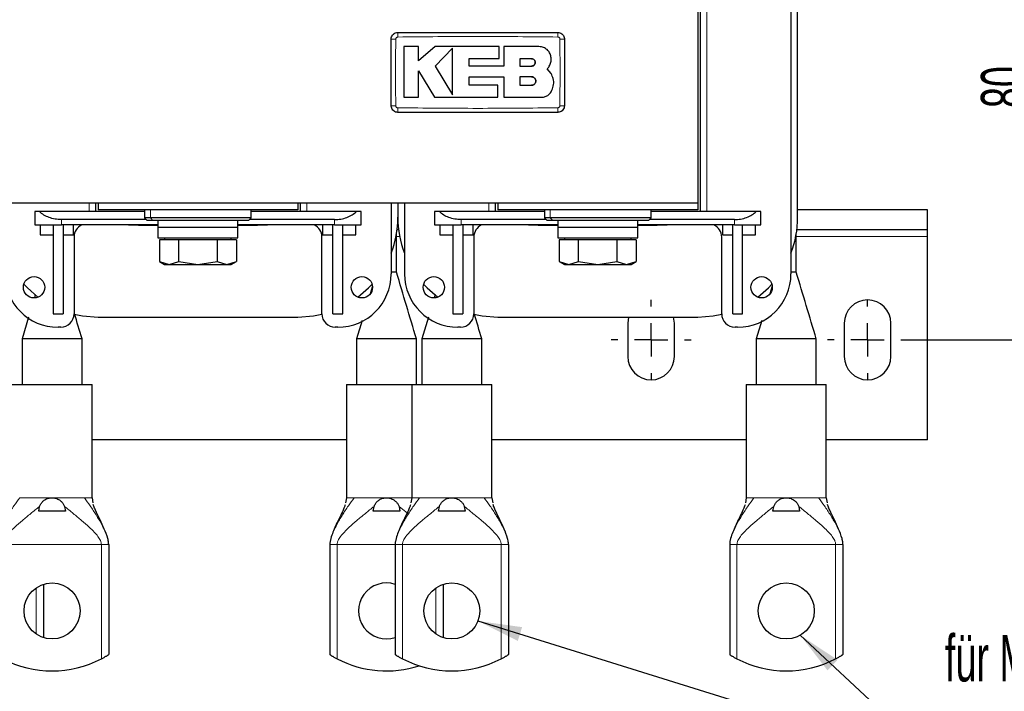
# Model space of a CAD drawing. Header units: millimetres. Extents: x 5 to 418, y 2 to 292.
# Tile 3 of 20: x 84 to 157, y 61 to 111. Entities that reach past the tile are written whole.
import ezdxf

# ---------------------------------------------------------------- set-up
doc = ezdxf.new("R2010")
doc.units = ezdxf.units.MM
doc.layers.add('SLD-0', color=7, linetype='Continuous')
doc.styles.add('SLDTEXTSTYLE0', font='TXT', dxfattribs={"width": 0.605})
doc.dimstyles.new('SLDDIMSTYLE1', dxfattribs={"dimtxt": 3.5, "dimasz": 3.302, "dimexe": 0, "dimexo": 0.0625, "dimgap": 0.875, "dimtad": 1, "dimdec": 0, "dimlfac": 2, "dimrnd": 1e-09, "dimzin": 12, "dimdsep": 46, "dimtxsty": 'SLDTEXTSTYLE0', "dimsah": 1, "dimcen": 0.09, "dimadec": 0, "dimazin": 3, "dimtfac": 1, "dimtofl": 0, "dimtmove": 0, "dimatfit": 3, "dimfxl": 1, "dimfrac": 2, "dimtolj": 1, "dimtzin": 12, "dimarcsym": 0})
doc.dimstyles.new('SLDDIMSTYLE2', dxfattribs={"dimtxt": 0.18, "dimasz": 3.302, "dimexe": 0, "dimexo": 0.0625, "dimgap": 0, "dimtad": 0, "dimtih": 1, "dimtoh": 1, "dimdec": 0, "dimrnd": 1e-09, "dimzin": 0, "dimdsep": 46, "dimtxsty": 'Standard', "dimsah": 1, "dimcen": 0.09, "dimadec": 0, "dimazin": 0, "dimtfac": 3.302, "dimtdec": 0, "dimtofl": 0, "dimtmove": 0, "dimatfit": 3, "dimfxl": 1, "dimfrac": 2, "dimtolj": 1, "dimtzin": 0, "dimarcsym": 0})

# ---------------------------------------------------------------- blocks, each defined once
blk = doc.blocks.new('_D_6')
at = {"layer": 'SLD-0'}
for p, q in [((150.143, 127.21), (161.159, 127.21)), ((160.159, 127.21), (160.159, 87.06)), ((150.143, 87.06), (161.159, 87.06))]:
    blk.add_line(p, q, dxfattribs=at)
for points in [[(160.159, 127.21), (159.651, 123.908), (160.667, 123.908)], [(160.159, 87.06), (160.667, 90.362), (159.651, 90.362)]]:
    blk.add_solid(points, dxfattribs=at)
at = {"layer": 'SLD-0', "insert": (155.647, 104.462), "char_height": 3.5, "attachment_point": 1, "rotation": 90, "style": 'SLDTEXTSTYLE0'}
blk.add_mtext('80', dxfattribs=at)
blk = doc.blocks.new('SW_NOTE_0_2')
at = {"layer": 'SLD-0', "color": 0}
blk.add_line((14.318, 0), (0, 0), dxfattribs=at)
blk.add_line((14.318, 0), (0, 0), dxfattribs=at)
at = {"layer": 'SLD-0', "color": 0, "attachment_point": 1, "style": 'SLDTEXTSTYLE0'}
for s, insert, char_height in [('für M8', (0.457, 9.717), 3.5), ('for M8', (1.648, 4.052), 3.175)]:
    blk.add_mtext(s, dxfattribs=dict(at, insert=insert, char_height=char_height))
blk = doc.blocks.new('SW_CENTERMARKSYMBOL_3')
at = {"layer": 'SLD-0', "color": 0}
for p, q in [((0, 2.5), (0, 3)), ((0, 0), (0, 1.25)), ((-2.5, 0), (-3, 0)), ((0, 0), (-1.25, 0)), ((0, 0), (0, -1.25)), ((0, 0), (1.25, 0)), ((2.5, 0), (3, 0)), ((0, -2.5), (0, -3))]:
    blk.add_line(p, q, dxfattribs=at)
blk = doc.blocks.new('SW_CENTERMARKSYMBOL_4')
at = {"layer": 'SLD-0', "color": 0}
for p, q in [((0, 2.5), (0, 3)), ((0, 0), (0, 1.25)), ((-2.5, 0), (-3, 0)), ((0, 0), (-1.25, 0)), ((0, 0), (0, -1.25)), ((0, 0), (1.25, 0)), ((2.5, 0), (3, 0)), ((0, -2.5), (0, -3))]:
    blk.add_line(p, q, dxfattribs=at)

msp = doc.modelspace()

# ---------------------------------------------------------------- linework, layer by layer
at = {"color": 7, "linetype": 'Continuous', "lineweight": 25}
for p, q in [((141.3933, 122.2602), (141.3933, 92.0102)), ((134.5683, 117.5852), (134.5683, 96.6852)), ((141.8933, 96.2602), (141.8933, 118.0102)), ((134.3933, 116.9602), (134.3933, 97.3102)), ((113.4378, 109.0747), (112.3381, 109.0747)), ((113.4378, 108.0083), (113.4378, 109.0747)), ((114.6892, 109.0747), (113.4378, 108.0083)), ((119.488, 109.0747), (114.6892, 109.0747)), ((116.0009, 108.9558), (114.6892, 107.6064)), ((119.488, 108.1716), (119.488, 109.0747)), ((119.8355, 109.0747), (119.8355, 107.5949)), ((122.4804, 109.0747), (119.8355, 109.0747)), ((117.2457, 108.1716), (119.488, 108.1716)), ((117.2457, 107.5949), (117.2457, 108.1716)), ((121.9255, 108.1644), (121.0549, 108.1644)), ((121.0549, 108.1644), (121.0549, 107.6064)), ((113.4372, 107.2576), (114.6477, 105.2681)), ((113.4372, 105.2681), (113.4372, 107.2576)), ((114.6892, 107.6064), (116.0009, 105.4507)), ((119.8355, 107.5949), (117.2457, 107.5949)), ((121.0549, 107.6064), (121.9255, 107.6064)), ((123.3938, 107.051), (123.1091, 107.4034)), ((117.2464, 106.8076), (119.8355, 106.8076)), ((117.2464, 106.1701), (117.2464, 106.8076)), ((119.8355, 106.8076), (119.8355, 105.2681)), ((121.0549, 106.8076), (121.0549, 106.1701)), ((121.9255, 106.8076), (121.0549, 106.8076)), ((119.3981, 106.1701), (117.2464, 106.1701)), ((119.3981, 105.2681), (119.3981, 106.1701)), ((121.0549, 106.1701), (121.9255, 106.1701)), ((112.3381, 105.2681), (113.4372, 105.2681)), ((114.6477, 105.2681), (119.3981, 105.2681)), ((119.8355, 105.2681), (122.6741, 105.2681)), ((134.3933, 97.3102), (59.3933, 97.3102)), ((89.2183, 96.6852), (89.2183, 97.3102)), ((89.3933, 97.3102), (89.3933, 96.8102)), ((104.3933, 96.8102), (89.3933, 96.8102)), ((92.8933, 96.8102), (92.8933, 96.2102)), ((100.8933, 96.2102), (100.8933, 96.8102)), ((104.3933, 97.3102), (104.3933, 96.8102)), ((104.5683, 97.3102), (104.5683, 96.6852)), ((111.3933, 97.3102), (111.3933, 92.0102)), ((111.8933, 97.3102), (111.8933, 96.2602)), ((112.3933, 97.3102), (112.3933, 92.0102)), ((119.2183, 96.6852), (119.2183, 97.3102)), ((119.3933, 97.3102), (119.3933, 96.8102)), ((134.3933, 96.8102), (119.3933, 96.8102)), ((122.8933, 96.8102), (122.8933, 96.2102)), ((130.8933, 96.2102), (130.8933, 96.8102)), ((134.3933, 97.3102), (134.3933, 96.8102)), ((151.6433, 96.8102), (141.8933, 96.8102)), ((151.6433, 95.3102), (151.6433, 96.8102)), ((84.6433, 96.6852), (84.6433, 95.6852)), ((85.007, 96.6852), (84.6433, 96.6852)), ((92.8933, 96.6852), (85.007, 96.6852)), ((93.0183, 96.0852), (86.6433, 96.0852)), ((92.8933, 96.2102), (93.0933, 96.0102)), ((93.3351, 96.2102), (92.8933, 96.2102)), ((100.8933, 96.2102), (93.3351, 96.2102)), ((100.6933, 96.0102), (100.8933, 96.2102)), ((107.1433, 96.0852), (100.7683, 96.0852)), ((108.7796, 96.6852), (100.8933, 96.6852)), ((109.1433, 96.6852), (108.7796, 96.6852)), ((109.1433, 95.6852), (109.1433, 96.6852)), ((114.6433, 96.6852), (114.6433, 95.6852)), ((115.007, 96.6852), (114.6433, 96.6852)), ((122.8933, 96.6852), (115.007, 96.6852)), ((123.0183, 96.0852), (116.6433, 96.0852)), ((122.8933, 96.2102), (123.0933, 96.0102)), ((123.3351, 96.2102), (122.8933, 96.2102)), ((130.8933, 96.2102), (123.3351, 96.2102)), ((130.6933, 96.0102), (130.8933, 96.2102)), ((137.1433, 96.0852), (130.7683, 96.0852)), ((138.7796, 96.6852), (130.8933, 96.6852)), ((139.1433, 96.6852), (138.7796, 96.6852)), ((139.1433, 95.6852), (139.1433, 96.6852)), ((84.6433, 95.6852), (86.0183, 95.6852)), ((85.0433, 95.6852), (85.0433, 94.9352)), ((86.0183, 95.6852), (86.0188, 95.6852)), ((86.0183, 95.6852), (86.0183, 89.0102)), ((86.0188, 95.6852), (86.6433, 95.6852)), ((93.8933, 95.6852), (86.6433, 95.6852)), ((86.7683, 95.6852), (86.7683, 89.0102)), ((87.5433, 94.9352), (87.5433, 95.6852)), ((93.5131, 96.0102), (93.0933, 96.0102)), ((100.6933, 96.0102), (93.5131, 96.0102)), ((93.8933, 96.0102), (93.8933, 95.5102)), ((93.8933, 95.5102), (93.8933, 94.7102)), ((93.8933, 95.5102), (99.8933, 95.5102)), ((99.8933, 95.5102), (99.8933, 96.0102)), ((107.1433, 95.6852), (99.8933, 95.6852)), ((99.8933, 94.7102), (99.8933, 95.5102)), ((106.2433, 95.6852), (106.2433, 94.9352)), ((107.0183, 89.0102), (107.0183, 95.6852)), ((107.1433, 95.6852), (107.7678, 95.6852)), ((107.7683, 95.6852), (107.7678, 95.6852)), ((107.7683, 95.6852), (109.1433, 95.6852)), ((107.7683, 89.0102), (107.7683, 95.6852)), ((108.7433, 94.9352), (108.7433, 95.6852)), ((114.6433, 95.6852), (116.0183, 95.6852)), ((115.0433, 95.6852), (115.0433, 94.9352)), ((116.0183, 95.6852), (116.0188, 95.6852)), ((116.0183, 95.6852), (116.0183, 89.0102)), ((116.0188, 95.6852), (116.6433, 95.6852)), ((123.8933, 95.6852), (116.6433, 95.6852)), ((116.7683, 95.6852), (116.7683, 89.0102)), ((117.5433, 94.9352), (117.5433, 95.6852)), ((123.5131, 96.0102), (123.0933, 96.0102)), ((130.6933, 96.0102), (123.5131, 96.0102)), ((123.8933, 96.0102), (123.8933, 95.5102)), ((123.8933, 95.5102), (123.8933, 94.7102)), ((123.8933, 95.5102), (129.8933, 95.5102)), ((129.8933, 95.5102), (129.8933, 96.0102)), ((137.1433, 95.6852), (129.8933, 95.6852)), ((129.8933, 94.7102), (129.8933, 95.5102)), ((136.2433, 95.6852), (136.2433, 94.9352)), ((137.0183, 89.0102), (137.0183, 95.6852)), ((137.1433, 95.6852), (137.7678, 95.6852)), ((137.7683, 95.6852), (137.7678, 95.6852)), ((137.7683, 95.6852), (139.1433, 95.6852)), ((137.7683, 89.0102), (137.7683, 95.6852)), ((138.7433, 94.9352), (138.7433, 95.6852)), ((85.0433, 94.9352), (86.0183, 94.9352)), ((86.7683, 94.9352), (87.5433, 94.9352)), ((87.5933, 94.7782), (87.5933, 89.0102)), ((93.8933, 94.7102), (99.8933, 94.7102)), ((94.3933, 94.7102), (94.3933, 94.5602)), ((99.3933, 94.5602), (99.3933, 94.7102)), ((106.1933, 89.0102), (106.1933, 94.7782)), ((106.2433, 94.9352), (107.0183, 94.9352)), ((107.7683, 94.9352), (108.7433, 94.9352)), ((111.7933, 92.1352), (111.7933, 95.0395)), ((111.9537, 95.3102), (111.8329, 95.3102)), ((115.0433, 94.9352), (116.0183, 94.9352)), ((116.7683, 94.9352), (117.5433, 94.9352)), ((117.5933, 94.7782), (117.5933, 89.0102)), ((123.8933, 94.7102), (129.8933, 94.7102)), ((124.3933, 94.7102), (124.3933, 94.5602)), ((129.3933, 94.5602), (129.3933, 94.7102)), ((136.1933, 89.0102), (136.1933, 94.7782)), ((136.2433, 94.9352), (137.0183, 94.9352)), ((137.7683, 94.9352), (138.7433, 94.9352)), ((141.7933, 92.1352), (141.7933, 95.0395)), ((151.6433, 95.3102), (141.8329, 95.3102)), ((151.6433, 94.8102), (151.6433, 95.3102)), ((151.6433, 79.5602), (151.6433, 94.8102)), ((94.0065, 94.5602), (94.0065, 92.9335)), ((94.7282, 94.5602), (94.0065, 94.5602)), ((95.4499, 94.5602), (94.7282, 94.5602)), ((95.4499, 92.9335), (95.4499, 94.5602)), ((96.8933, 94.5602), (95.4499, 94.5602)), ((98.3367, 94.5602), (96.8933, 94.5602)), ((98.3367, 94.5602), (98.3367, 92.9335)), ((99.0584, 94.5602), (98.3367, 94.5602)), ((99.78, 94.5602), (99.0584, 94.5602)), ((99.78, 94.5602), (99.78, 92.9335)), ((124.0065, 94.5602), (124.0065, 92.9335)), ((124.7282, 94.5602), (124.0065, 94.5602)), ((125.4499, 94.5602), (124.7282, 94.5602)), ((125.4499, 92.9335), (125.4499, 94.5602)), ((126.8933, 94.5602), (125.4499, 94.5602)), ((128.3367, 94.5602), (126.8933, 94.5602)), ((128.3367, 94.5602), (128.3367, 92.9335)), ((129.0584, 94.5602), (128.3367, 94.5602)), ((129.78, 94.5602), (129.0584, 94.5602)), ((129.78, 94.5602), (129.78, 92.9335)), ((94.0065, 92.9335), (94.3933, 92.7102)), ((94.0065, 92.9335), (94.7282, 92.7102)), ((94.3933, 92.7102), (94.7282, 92.7102)), ((94.7282, 92.7102), (95.4499, 92.9335)), ((94.7282, 92.7102), (96.8933, 92.7102)), ((95.4499, 92.9335), (96.8933, 92.7102)), ((96.8933, 92.7102), (98.3367, 92.9335)), ((96.8933, 92.7102), (99.0584, 92.7102)), ((98.3367, 92.9335), (99.0584, 92.7102)), ((99.0584, 92.7102), (99.78, 92.9335)), ((99.0584, 92.7102), (99.3933, 92.7102)), ((99.3933, 92.7102), (99.78, 92.9335)), ((124.0065, 92.9335), (124.3933, 92.7102)), ((124.0065, 92.9335), (124.7282, 92.7102)), ((124.3933, 92.7102), (124.7282, 92.7102)), ((124.7282, 92.7102), (125.4499, 92.9335)), ((124.7282, 92.7102), (126.8933, 92.7102)), ((125.4499, 92.9335), (126.8933, 92.7102)), ((126.8933, 92.7102), (128.3367, 92.9335)), ((126.8933, 92.7102), (129.0584, 92.7102)), ((128.3367, 92.9335), (129.0584, 92.7102)), ((129.0584, 92.7102), (129.78, 92.9335)), ((129.0584, 92.7102), (129.3933, 92.7102)), ((129.3933, 92.7102), (129.78, 92.9335)), ((111.5228, 92.1352), (111.3963, 92.1352)), ((111.6383, 92.1352), (111.5228, 92.1352)), ((111.7224, 92.1352), (111.6383, 92.1352)), ((111.7933, 92.1352), (111.7224, 92.1352)), ((141.5228, 92.1352), (141.3963, 92.1352)), ((141.6383, 92.1352), (141.5228, 92.1352)), ((141.7224, 92.1352), (141.6383, 92.1352)), ((141.7933, 92.1352), (141.7224, 92.1352)), ((109.9825, 91.0952), (109.8072, 90.5089)), ((139.9825, 91.0952), (139.8072, 90.5089)), ((84.6894, 90.4541), (84.6189, 90.2193)), ((114.6894, 90.4541), (114.6189, 90.2193)), ((84.1836, 88.7688), (83.6933, 87.1352)), ((86.0183, 89.0102), (86.7683, 89.0102)), ((89.3933, 88.7602), (104.3933, 88.7602)), ((107.0183, 89.0102), (107.7683, 89.0102)), ((114.1836, 88.7687), (113.6933, 87.1352)), ((116.0183, 89.0102), (116.7683, 89.0102)), ((119.3933, 88.7602), (134.3933, 88.7602)), ((129.2021, 88.7602), (129.1433, 88.3102)), ((132.6433, 88.3102), (132.5845, 88.7602)), ((137.0183, 89.0102), (137.7683, 89.0102)), ((86.5933, 88.0102), (86.3933, 88.0102)), ((107.3933, 88.0102), (107.1933, 88.0102)), ((109.2056, 88.5044), (108.7933, 87.1352)), ((116.5933, 88.0102), (116.3933, 88.0102)), ((129.1433, 88.3102), (129.1433, 85.8102)), ((132.6433, 85.8102), (132.6433, 88.3102)), ((137.3933, 88.0102), (137.1933, 88.0102)), ((139.2056, 88.5044), (138.7933, 87.1352)), ((145.3933, 88.3102), (145.3933, 85.8102)), ((148.8933, 85.8102), (148.8933, 88.3102)), ((83.6933, 87.1352), (83.6933, 83.7102)), ((88.1933, 87.1352), (83.6933, 87.1352)), ((88.1933, 83.7102), (88.1933, 87.1352)), ((108.7933, 87.1352), (108.7933, 83.7102)), ((113.2933, 83.7102), (113.2933, 87.1352)), ((113.6933, 87.1352), (113.6933, 83.7102)), ((118.1933, 87.1352), (113.6933, 87.1352)), ((118.1933, 83.7102), (118.1933, 87.1352)), ((138.7933, 87.1352), (138.7933, 83.7102)), ((143.2933, 83.7102), (143.2933, 87.1352)), ((82.9433, 83.7102), (88.9433, 83.7102)), ((88.9433, 75.2102), (88.9433, 83.7102)), ((108.0433, 83.7102), (108.0433, 75.2102)), ((108.0433, 83.7102), (112.9433, 83.7102)), ((112.9433, 83.7102), (112.9433, 75.2102)), ((112.9433, 83.7102), (118.9433, 83.7102)), ((118.9433, 75.2102), (118.9433, 83.7102)), ((138.0433, 83.7102), (138.0433, 75.2102)), ((138.0433, 83.7102), (144.0433, 83.7102)), ((144.0433, 75.2102), (144.0433, 83.7102)), ((108.0433, 79.5602), (88.9433, 79.5602)), ((138.0433, 79.5602), (118.9433, 79.5602)), ((151.6433, 79.5602), (144.0433, 79.5602)), ((85.7298, 75.1871), (85.9433, 75.2102)), ((85.9433, 75.2102), (86.1568, 75.1871)), ((88.9433, 75.2102), (89.0168, 74.8196)), ((108.0433, 75.2102), (107.9698, 74.8196)), ((110.8298, 75.1871), (111.0433, 75.2102)), ((111.0433, 75.2102), (111.2568, 75.1871)), ((112.9433, 75.2102), (112.8698, 74.8196)), ((115.7298, 75.1871), (115.9433, 75.2102)), ((115.9433, 75.2102), (116.1568, 75.1871)), ((118.9433, 75.2102), (119.0168, 74.8196)), ((138.0433, 75.2102), (137.9698, 74.8196)), ((140.8298, 75.1871), (141.0433, 75.2102)), ((141.0433, 75.2102), (141.2568, 75.1871)), ((144.0433, 75.2102), (144.1168, 74.8196)), ((84.9433, 74.2102), (85.0068, 74.5609)), ((86.9433, 74.2102), (84.9433, 74.2102)), ((86.8798, 74.5609), (86.9433, 74.2102)), ((110.0433, 74.2102), (110.1068, 74.5609)), ((112.0433, 74.2102), (110.0433, 74.2102)), ((111.9798, 74.5609), (112.0433, 74.2102)), ((114.9433, 74.2102), (115.0068, 74.5609)), ((116.9433, 74.2102), (114.9433, 74.2102)), ((116.8798, 74.5609), (116.9433, 74.2102)), ((140.0433, 74.2102), (140.1068, 74.5609)), ((142.0433, 74.2102), (140.0433, 74.2102)), ((141.9798, 74.5609), (142.0433, 74.2102)), ((90.1933, 71.7102), (90.1933, 63.4325)), ((106.7933, 71.7102), (106.7933, 63.4325)), ((111.6933, 71.7102), (111.6933, 63.4325)), ((120.1933, 71.7102), (120.1933, 63.4325)), ((136.7933, 71.7102), (136.7933, 63.4325)), ((145.2933, 71.7102), (145.2933, 63.4325)), ((85.2933, 68.7071), (85.2933, 64.7133)), ((115.2933, 68.7071), (115.2933, 64.7133))]:
    msp.add_line(p, q, dxfattribs=at)
at = {"color": 7, "linetype": 'Continuous', "lineweight": 18}
for p, q in [((135.0683, 96.6852), (135.0683, 117.5852)), ((88.7183, 97.3102), (88.7183, 96.6852)), ((93.3351, 96.8102), (93.3351, 96.2102)), ((105.0683, 96.6852), (105.0683, 97.3102)), ((118.7183, 97.3102), (118.7183, 96.6852)), ((123.3351, 96.8102), (123.3351, 96.2102)), ((86.6433, 96.0852), (86.6433, 95.6852)), ((93.5131, 96.0102), (93.3351, 96.2102)), ((107.1433, 96.0852), (107.1433, 95.6852)), ((116.6433, 96.0852), (116.6433, 95.6852)), ((123.5131, 96.0102), (123.3351, 96.2102)), ((137.1433, 96.0852), (137.1433, 95.6852)), ((112.0348, 94.8102), (111.7933, 94.8102)), ((151.6433, 94.8102), (141.7933, 94.8102)), ((85.7549, 75.2102), (85.9433, 75.2102)), ((85.9433, 75.2102), (86.1317, 75.2102)), ((88.3703, 75.2102), (88.4878, 75.2102)), ((108.4988, 75.2102), (108.6162, 75.2102)), ((110.8549, 75.2102), (111.0433, 75.2102)), ((111.0433, 75.2102), (111.2317, 75.2102)), ((113.3988, 75.2102), (113.5162, 75.2102)), ((115.7549, 75.2102), (115.9433, 75.2102)), ((115.9433, 75.2102), (116.1317, 75.2102)), ((118.3703, 75.2102), (118.4878, 75.2102)), ((138.4988, 75.2102), (138.6162, 75.2102)), ((140.8549, 75.2102), (141.0433, 75.2102)), ((141.0433, 75.2102), (141.2317, 75.2102)), ((143.4703, 75.2102), (143.5878, 75.2102)), ((111.9798, 74.5609), (112.6072, 74.0456)), ((82.2433, 71.7102), (89.6433, 71.7102)), ((89.6433, 71.7102), (89.6433, 63.1172)), ((90.16, 71.7102), (90.1933, 71.7102)), ((106.7933, 71.7102), (106.8266, 71.7102)), ((107.3433, 71.7102), (111.6933, 71.7102)), ((107.3433, 71.7102), (107.3433, 63.1172)), ((111.6933, 71.7102), (111.7266, 71.7102)), ((112.2433, 71.7102), (119.6433, 71.7102)), ((112.2433, 71.7102), (112.2433, 63.1172)), ((119.6433, 71.7102), (119.6433, 63.1172)), ((120.16, 71.7102), (120.1933, 71.7102)), ((136.7933, 71.7102), (136.8266, 71.7102)), ((137.3433, 71.7102), (144.7433, 71.7102)), ((137.3433, 71.7102), (137.3433, 63.1172)), ((144.7433, 71.7102), (144.7433, 63.1172)), ((145.26, 71.7102), (145.2933, 71.7102)), ((84.7433, 68.4336), (84.7433, 64.9868)), ((114.7433, 68.4336), (114.7433, 64.9868))]:
    msp.add_line(p, q, dxfattribs=at)
at = {"color": 7, "linetype": 'Continuous', "lineweight": 25, "flags": 128}
for points in [[(93.8933, 95.6105), (92.4243, 95.6414), (90.9351, 95.6852)], [(102.8515, 95.6852), (101.3623, 95.6414), (99.8933, 95.6105)], [(123.8933, 95.6105), (122.4243, 95.6414), (120.9351, 95.6852)], [(132.8515, 95.6852), (131.3623, 95.6414), (129.8933, 95.6105)], [(83.8256, 91.2352), (84.09, 90.9569), (84.886, 90.2657)], [(108.9006, 90.2657), (109.6966, 90.9569), (109.961, 91.2352)], [(113.8256, 91.2352), (114.09, 90.9569), (114.886, 90.2657)], [(138.9006, 90.2657), (139.6966, 90.9569), (139.961, 91.2352)], [(87.5928, 88.9795), (88.22, 88.8525), (89.3933, 88.7602)], [(104.3933, 88.7602), (105.5666, 88.8525), (106.1938, 88.9795)], [(117.6005, 88.9776), (118.22, 88.8525), (119.3933, 88.7602)], [(134.3933, 88.7602), (135.5666, 88.8525), (136.1938, 88.9795)]]:
    msp.add_lwpolyline(points, dxfattribs=at)
at = {"color": 7, "linetype": 'Continuous', "lineweight": 25}
for centre, radius in [((84.5933, 91.0102), 0.8), ((109.1933, 91.0102), 0.8), ((114.5933, 91.0102), 0.8), ((139.1933, 91.0102), 0.8), ((85.9433, 66.7102), 2.1), ((115.9433, 66.7102), 2.1), ((141.0433, 66.7102), 2.1)]:
    msp.add_circle(centre, radius, dxfattribs=at)
at = {"color": 7, "linetype": 'Continuous', "lineweight": 18}
for centre, radius, start, end in [((118.9326, 109.8762), 7.0441, 177.893288, 180.691365), ((116.8541, 109.8762), 7.0439, 359.308621, 2.106755), ((111.6522, 102.3925), 7.2473, 89.328019, 92.047607), ((124.1344, 102.3923), 7.2475, 87.952474, 90.671954), ((111.6522, 111.873), 7.2425, 267.951047, 270.672418), ((118.9289, 104.3941), 7.0403, 179.308283, 182.10781), ((116.854, 104.3941), 7.044, 357.893277, 0.691368), ((124.1344, 111.8781), 7.2476, 269.328049, 272.047515)]:
    msp.add_arc(centre, radius, start, end, dxfattribs=at)
at = {"color": 7, "linetype": 'Continuous', "lineweight": 25}
for centre, radius, start, end in [((104.3933, 96.2602), 7.5, 338.96053, 0), ((119.3933, 96.2602), 7.5, 180, 201.03947), ((134.3933, 96.2602), 7.5, 338.96053, 0), ((88.5933, 94.7782), 1, 114.908409, 180), ((105.1933, 94.7782), 1, 0, 65.091591), ((118.5933, 94.7782), 1, 114.908409, 180), ((135.1933, 94.7782), 1, 0, 65.091591), ((86.3933, 92.0102), 4, 180, 270), ((107.3933, 92.0102), 4, 270, 0), ((116.3933, 92.0102), 4, 180, 270), ((137.3933, 92.0102), 4, 270, 0), ((147.1433, 88.3102), 1.75, 0, 180), ((86.5933, 89.0102), 1, 270, 0), ((107.1933, 89.0102), 1, 180, 270), ((116.5933, 89.0102), 1, 270, 0), ((137.1933, 89.0102), 1, 180, 270), ((130.8933, 85.8102), 1.75, 180, 0), ((147.1433, 85.8102), 1.75, 180, 0), ((111.0433, 66.7102), 2.1, 71.969465, 288.030535), ((85.9433, 70.2102), 8, 242.451454, 297.548546), ((111.0433, 70.2102), 8, 242.451454, 287.833383), ((115.9433, 70.2102), 8, 242.451454, 297.548546), ((141.0433, 70.2102), 8, 242.451454, 297.548546)]:
    msp.add_arc(centre, radius, start, end, dxfattribs=at)
for points, knots in [([(111.3933, 109.6352), (111.3988, 109.6914), (111.4099, 109.8038), (111.4961, 109.9536), (111.6229, 110.0667), (111.7635, 110.1266), (111.8564, 110.1328), (111.8933, 110.1352)], [0, 0, 0, 0, 0.2146728, 0.4293525, 0.6440267, 0.8586958, 1, 1, 1, 1]), ([(111.8933, 110.1352), (113.8931, 110.1352), (117.8931, 110.1352), (121.8931, 110.1352), (123.8933, 110.1352)], [0, 0, 0, 0, 0.499961, 1, 1, 1, 1]), ([(123.8933, 110.1352), (123.9495, 110.1297), (124.0619, 110.1186), (124.2117, 110.0324), (124.3248, 109.9056), (124.3848, 109.765), (124.3909, 109.6721), (124.3933, 109.6352)], [0, 0, 0, 0, 0.2146724, 0.429352, 0.6440262, 0.8586956, 1, 1, 1, 1]), ([(111.3933, 104.6352), (111.3933, 105.1668), (111.3933, 106.2659), (111.3933, 107.9326), (111.3933, 109.0677), (111.3933, 109.6352)], [0, 0, 0, 0, 0.3189779, 0.6594764, 1, 1, 1, 1]), ([(124.3933, 109.6352), (124.3933, 109.1036), (124.3933, 108.0045), (124.3933, 106.3377), (124.3933, 105.2027), (124.3933, 104.6352)], [0, 0, 0, 0, 0.3189779, 0.6594763, 1, 1, 1, 1]), ([(112.3381, 109.0747), (112.3381, 108.5541), (112.3381, 107.2853), (112.3381, 106.0163), (112.3381, 105.2681)], [0, 0, 0, 0, 0.4103295, 1, 1, 1, 1]), ([(116.0009, 105.4507), (116.0009, 105.9711), (116.0009, 107.1393), (116.0009, 108.3078), (116.0009, 108.9558)], [0, 0, 0, 0, 0.4454775, 1, 1, 1, 1]), ([(123.3938, 108.1614), (123.3837, 108.264), (123.3635, 108.4693), (123.2062, 108.7429), (122.9745, 108.9495), (122.7177, 109.0591), (122.5479, 109.0703), (122.4804, 109.0747)], [0, 0, 0, 0, 0.21459, 0.4291787, 0.6437975, 0.8584406, 1, 1, 1, 1]), ([(121.9255, 107.6064), (121.9569, 107.6095), (122.0197, 107.6157), (122.1033, 107.6639), (122.1668, 107.7349), (122.203, 107.8235), (122.2078, 107.9189), (122.1808, 108.0104), (122.1251, 108.0879), (122.0469, 108.1423), (121.976, 108.1628), (121.9352, 108.1641), (121.9255, 108.1644)], [0, 0, 0, 0, 0.10757797, 0.21515507, 0.32274136, 0.43026461, 0.53768061, 0.64498658, 0.75221303, 0.85941075, 0.96664052, 1, 1, 1, 1]), ([(121.9255, 108.1644), (121.9568, 108.1613), (122.0195, 108.1552), (122.103, 108.1071), (122.1665, 108.0363), (122.2028, 107.948), (122.2079, 107.8528), (122.1812, 107.7612), (122.1257, 107.6835), (122.0476, 107.6288), (121.9765, 107.6081), (121.9353, 107.6068), (121.9255, 107.6064)], [0, 0, 0, 0, 0.1073342, 0.214672, 0.3219286, 0.42913, 0.5363386, 0.6436097, 0.7509826, 0.8584684, 0.9660383, 1, 1, 1, 1]), ([(123.1091, 107.4034), (123.1788, 107.4878), (123.3181, 107.6567), (123.3968, 107.9327), (123.3946, 108.1014), (123.3938, 108.1614)], [0, 0, 0, 0, 0.3919653, 0.7839447, 1, 1, 1, 1]), ([(121.9255, 106.1701), (121.9613, 106.1736), (122.033, 106.1806), (122.1284, 106.2356), (122.2009, 106.3165), (122.2424, 106.4174), (122.2482, 106.5262), (122.2176, 106.6308), (122.1542, 106.7196), (122.065, 106.782), (121.9837, 106.8057), (121.9367, 106.8072), (121.9255, 106.8076)], [0, 0, 0, 0, 0.1073587, 0.214721, 0.322003, 0.4292233, 0.5364373, 0.6436973, 0.7510459, 0.8585026, 0.9660513, 1, 1, 1, 1]), ([(121.9255, 106.8076), (121.9614, 106.8041), (122.0331, 106.797), (122.1286, 106.7419), (122.2012, 106.6608), (122.2425, 106.5596), (122.2481, 106.4506), (122.2173, 106.346), (122.1536, 106.2575), (122.0643, 106.1953), (121.9833, 106.1719), (121.9366, 106.1704), (121.9255, 106.1701)], [0, 0, 0, 0, 0.1075789, 0.2151577, 0.3227289, 0.4302244, 0.5376129, 0.6449022, 0.7521279, 0.8593402, 0.9665938, 1, 1, 1, 1]), ([(123.4573, 105.7939), (123.5077, 105.9345), (123.6083, 106.2157), (123.5802, 106.6662), (123.4545, 106.9257), (123.3938, 107.051)], [0, 0, 0, 0, 0.34078213, 0.68156868, 1, 1, 1, 1]), ([(122.6741, 105.2681), (122.7693, 105.2774), (122.9597, 105.2961), (123.212, 105.4422), (123.376, 105.6208), (123.4369, 105.7503), (123.4573, 105.7939)], [0, 0, 0, 0, 0.2851253, 0.5702516, 0.8553553, 1, 1, 1, 1]), ([(111.8933, 104.1352), (111.8371, 104.1407), (111.7247, 104.1518), (111.5748, 104.238), (111.4618, 104.3648), (111.4018, 104.5054), (111.3957, 104.5983), (111.3933, 104.6352)], [0, 0, 0, 0, 0.2146723, 0.429352, 0.6440261, 0.8586954, 1, 1, 1, 1]), ([(124.3933, 104.6352), (124.3878, 104.579), (124.3767, 104.4666), (124.2905, 104.3167), (124.1637, 104.2037), (124.0231, 104.1437), (123.9302, 104.1376), (123.8933, 104.1352)], [0, 0, 0, 0, 0.2146728, 0.4293525, 0.6440267, 0.8586958, 1, 1, 1, 1]), ([(123.8933, 104.1352), (121.8935, 104.1352), (117.8935, 104.1352), (113.8935, 104.1352), (111.8933, 104.1352)], [0, 0, 0, 0, 0.49996096, 1, 1, 1, 1]), ([(86.6433, 96.0852), (86.4844, 96.0931), (86.1592, 96.1094), (85.7106, 96.2346), (85.3053, 96.4257), (85.1102, 96.5954), (85.007, 96.6852)], [0, 0, 0, 0, 0.234403, 0.4797434, 0.7246053, 1, 1, 1, 1]), ([(107.1433, 96.0852), (107.3014, 96.0929), (107.6267, 96.1089), (108.0832, 96.2367), (108.4876, 96.4291), (108.6817, 96.5993), (108.7796, 96.6852)], [0, 0, 0, 0, 0.2332603, 0.4797469, 0.7373766, 1, 1, 1, 1]), ([(116.6433, 96.0852), (116.4844, 96.0931), (116.1592, 96.1094), (115.7106, 96.2346), (115.3053, 96.4257), (115.1102, 96.5954), (115.007, 96.6852)], [0, 0, 0, 0, 0.234403, 0.4797434, 0.7246053, 1, 1, 1, 1]), ([(137.1433, 96.0852), (137.3014, 96.0929), (137.6267, 96.1089), (138.0832, 96.2367), (138.4876, 96.4291), (138.6817, 96.5993), (138.7796, 96.6852)], [0, 0, 0, 0, 0.2332603, 0.4797469, 0.7373766, 1, 1, 1, 1]), ([(113.2933, 87.1352), (113.042, 87.9682), (112.5397, 89.633), (112.042, 91.3015), (111.7933, 92.1352)], [0, 0, 0, 0, 0.50037465, 1, 1, 1, 1]), ([(143.2933, 87.1352), (143.042, 87.9682), (142.5397, 89.633), (142.042, 91.3015), (141.7933, 92.1352)], [0, 0, 0, 0, 0.50037465, 1, 1, 1, 1]), ([(88.1933, 87.1352), (88.0046, 87.764), (87.8133, 88.4013), (87.622, 89.0387), (87.6194, 89.0472)], [0, 0, 0, 0, 0.986695, 1, 1, 1, 1]), ([(118.1933, 87.1352), (118.0046, 87.764), (117.8133, 88.4013), (117.622, 89.0387), (117.6194, 89.0472)], [0, 0, 0, 0, 0.986695, 1, 1, 1, 1]), ([(113.2933, 87.1352), (113.2816, 87.1352), (113.2527, 87.1352), (112.9762, 87.1352), (112.4681, 87.1352), (111.9655, 87.1352), (111.5482, 87.1352), (111.1148, 87.1352), (110.6044, 87.1352), (110.0098, 87.1352), (109.4715, 87.1352), (109.0188, 87.1352), (108.7919, 87.1352), (108.817, 87.1352), (108.8245, 87.1352)], [0, 0, 0, 0, 0.07323006, 0.18043941, 0.28668296, 0.39295082, 0.41940395, 0.47244783, 0.57965528, 0.63269401, 0.74004667, 0.84742662, 0.95480317, 1, 1, 1, 1]), ([(143.2933, 87.1352), (143.2816, 87.1352), (143.2527, 87.1352), (142.9762, 87.1352), (142.4681, 87.1352), (141.9655, 87.1352), (141.5482, 87.1352), (141.1148, 87.1352), (140.6044, 87.1352), (140.0098, 87.1352), (139.4715, 87.1352), (139.0188, 87.1352), (138.7919, 87.1352), (138.817, 87.1352), (138.8245, 87.1352)], [0, 0, 0, 0, 0.07323006, 0.18043941, 0.28668296, 0.39295082, 0.41940395, 0.47244783, 0.57965528, 0.63269401, 0.74004667, 0.84742662, 0.95480317, 1, 1, 1, 1]), ([(85.0068, 74.5609), (85.0366, 74.6281), (85.0954, 74.7608), (85.2537, 74.9471), (85.465, 75.1058), (85.6393, 75.1593), (85.7298, 75.1871)], [0, 0, 0, 0, 0.253078, 0.4996932, 0.7400994, 1, 1, 1, 1]), ([(86.1568, 75.1871), (86.2537, 75.1567), (86.4407, 75.0981), (86.6515, 74.9289), (86.7988, 74.7457), (86.8526, 74.623), (86.8798, 74.5609)], [0, 0, 0, 0, 0.2786045, 0.5376715, 0.7661123, 1, 1, 1, 1]), ([(90.1933, 71.7102), (90.1922, 71.744), (90.1869, 71.899), (90.0872, 72.3238), (89.867, 72.8733), (89.5478, 73.5494), (89.2779, 74.1065), (89.1044, 74.5036), (89.0541, 74.6512), (89.0416, 74.688)], [0, 0, 0, 0, 0.0254734, 0.1168105, 0.356139, 0.6085008, 0.8767435, 0.9692616, 1, 1, 1, 1]), ([(107.9448, 74.687), (107.9324, 74.6507), (107.7731, 74.1859), (107.4355, 73.5652), (107.0845, 72.8014), (106.8829, 72.2494), (106.817, 71.9635), (106.7965, 71.8147), (106.7943, 71.744), (106.7933, 71.7102)], [0, 0, 0, 0, 0.0304901, 0.3907221, 0.7280872, 0.8827606, 0.946654, 0.9745149, 1, 1, 1, 1]), ([(110.1068, 74.5609), (110.1366, 74.6281), (110.1954, 74.7608), (110.3537, 74.9471), (110.565, 75.1058), (110.7393, 75.1593), (110.8298, 75.1871)], [0, 0, 0, 0, 0.253078, 0.4996932, 0.7400994, 1, 1, 1, 1]), ([(111.2568, 75.1871), (111.3537, 75.1567), (111.5407, 75.0981), (111.7515, 74.9289), (111.8988, 74.7457), (111.9526, 74.623), (111.9798, 74.5609)], [0, 0, 0, 0, 0.2786045, 0.5376715, 0.7661123, 1, 1, 1, 1]), ([(112.8448, 74.687), (112.8324, 74.6507), (112.6731, 74.1859), (112.3355, 73.5652), (111.9845, 72.8014), (111.7829, 72.2494), (111.717, 71.9635), (111.6965, 71.8147), (111.6943, 71.744), (111.6933, 71.7102)], [0, 0, 0, 0, 0.03049006, 0.39072213, 0.72808719, 0.88276056, 0.94665399, 0.97451495, 1, 1, 1, 1]), ([(115.0068, 74.5609), (115.0366, 74.6281), (115.0954, 74.7608), (115.2537, 74.9471), (115.465, 75.1058), (115.6393, 75.1593), (115.7298, 75.1871)], [0, 0, 0, 0, 0.253078, 0.4996932, 0.7400994, 1, 1, 1, 1]), ([(116.1568, 75.1871), (116.2537, 75.1567), (116.4407, 75.0981), (116.6515, 74.9289), (116.7988, 74.7457), (116.8526, 74.623), (116.8798, 74.5609)], [0, 0, 0, 0, 0.2786045, 0.5376715, 0.7661123, 1, 1, 1, 1]), ([(120.1933, 71.7102), (120.1922, 71.744), (120.1869, 71.899), (120.0872, 72.3238), (119.867, 72.8733), (119.5478, 73.5494), (119.2779, 74.1065), (119.1044, 74.5036), (119.0541, 74.6512), (119.0416, 74.688)], [0, 0, 0, 0, 0.0254734, 0.1168105, 0.356139, 0.6085008, 0.8767435, 0.9692616, 1, 1, 1, 1]), ([(137.9448, 74.687), (137.9324, 74.6507), (137.7731, 74.1859), (137.4355, 73.5652), (137.0845, 72.8014), (136.8829, 72.2494), (136.817, 71.9635), (136.7965, 71.8147), (136.7943, 71.744), (136.7933, 71.7102)], [0, 0, 0, 0, 0.0304901, 0.3907221, 0.7280872, 0.8827606, 0.946654, 0.9745149, 1, 1, 1, 1]), ([(140.1068, 74.5609), (140.1366, 74.6281), (140.1954, 74.7608), (140.3537, 74.9471), (140.565, 75.1058), (140.7393, 75.1593), (140.8298, 75.1871)], [0, 0, 0, 0, 0.253078, 0.4996932, 0.7400994, 1, 1, 1, 1]), ([(141.2568, 75.1871), (141.3537, 75.1567), (141.5407, 75.0981), (141.7515, 74.9289), (141.8988, 74.7457), (141.9526, 74.623), (141.9798, 74.5609)], [0, 0, 0, 0, 0.2786045, 0.5376715, 0.7661123, 1, 1, 1, 1]), ([(145.2933, 71.7102), (145.2922, 71.744), (145.2869, 71.899), (145.1872, 72.3238), (144.967, 72.8733), (144.6478, 73.5494), (144.3779, 74.1065), (144.2044, 74.5036), (144.1541, 74.6512), (144.1416, 74.688)], [0, 0, 0, 0, 0.0254734, 0.1168105, 0.356139, 0.6085008, 0.8767435, 0.9692616, 1, 1, 1, 1]), ([(89.6433, 63.1172), (89.7118, 63.1537), (89.8491, 63.2268), (90.0006, 63.315), (90.0955, 63.3719), (90.1502, 63.4056), (90.1864, 63.4281), (90.191, 63.431), (90.1933, 63.4325)], [0, 0, 0, 0, 0.25024858, 0.5017833, 0.63208233, 0.75073036, 0.87758813, 1, 1, 1, 1]), ([(106.7933, 63.4325), (106.7956, 63.431), (106.8002, 63.4281), (106.8364, 63.4056), (106.8911, 63.3719), (106.9859, 63.315), (107.1375, 63.2268), (107.2748, 63.1537), (107.3433, 63.1172)], [0, 0, 0, 0, 0.1223999, 0.2492695, 0.367892, 0.4982166, 0.7497514, 1, 1, 1, 1]), ([(111.6933, 63.4325), (111.6956, 63.431), (111.7002, 63.4281), (111.7364, 63.4056), (111.7911, 63.3719), (111.8859, 63.315), (112.0375, 63.2268), (112.1748, 63.1537), (112.2433, 63.1172)], [0, 0, 0, 0, 0.1223999, 0.2492695, 0.367892, 0.4982166, 0.7497514, 1, 1, 1, 1]), ([(119.6433, 63.1172), (119.7118, 63.1537), (119.8491, 63.2268), (120.0006, 63.315), (120.0955, 63.3719), (120.1502, 63.4056), (120.1864, 63.4281), (120.191, 63.431), (120.1933, 63.4325)], [0, 0, 0, 0, 0.25024858, 0.5017833, 0.63208233, 0.75073036, 0.87758813, 1, 1, 1, 1]), ([(136.7933, 63.4325), (136.7956, 63.431), (136.8002, 63.4281), (136.8364, 63.4056), (136.8911, 63.3719), (136.9859, 63.315), (137.1375, 63.2268), (137.2748, 63.1537), (137.3433, 63.1172)], [0, 0, 0, 0, 0.1223999, 0.2492695, 0.367892, 0.4982166, 0.7497514, 1, 1, 1, 1]), ([(144.7433, 63.1172), (144.8118, 63.1537), (144.9491, 63.2268), (145.1006, 63.315), (145.1955, 63.3719), (145.2502, 63.4056), (145.2864, 63.4281), (145.291, 63.431), (145.2933, 63.4325)], [0, 0, 0, 0, 0.2502486, 0.5017833, 0.6320823, 0.7507304, 0.8775881, 1, 1, 1, 1])]:
    msp.add_open_spline(points, degree=3, knots=knots, dxfattribs=at)
at = {"color": 7, "linetype": 'Continuous', "lineweight": 18}
for points, knots in [([(111.7372, 109.6393), (111.7315, 109.0709), (111.72, 107.934), (111.7206, 106.2644), (111.7318, 105.1635), (111.7372, 104.6311)], [0, 0, 0, 0, 0.3404987, 0.6810489, 1, 1, 1, 1]), ([(111.889, 109.7912), (111.878, 109.7904), (111.8499, 109.7882), (111.8076, 109.7697), (111.7692, 109.7353), (111.7428, 109.6902), (111.7391, 109.6562), (111.7372, 109.6393)], [0, 0, 0, 0, 0.140567, 0.3553278, 0.5708439, 0.7860438, 1, 1, 1, 1]), ([(123.8975, 109.7912), (121.896, 109.8115), (117.8931, 109.8521), (113.8903, 109.8115), (111.889, 109.7912)], [0, 0, 0, 0, 0.500039, 1, 1, 1, 1]), ([(124.0494, 109.6393), (124.0485, 109.6504), (124.0463, 109.6785), (124.0278, 109.7208), (123.9935, 109.7592), (123.9484, 109.7856), (123.9145, 109.7894), (123.8975, 109.7912)], [0, 0, 0, 0, 0.1406564, 0.3555028, 0.5710316, 0.7861708, 1, 1, 1, 1]), ([(124.0494, 104.6311), (124.0551, 105.1995), (124.0666, 106.3364), (124.066, 108.0059), (124.0548, 109.1069), (124.0494, 109.6393)], [0, 0, 0, 0, 0.3404988, 0.6810495, 1, 1, 1, 1]), ([(111.7372, 104.6311), (111.7381, 104.62), (111.7403, 104.5919), (111.7588, 104.5495), (111.7931, 104.5111), (111.8382, 104.4847), (111.8721, 104.481), (111.889, 104.4791)], [0, 0, 0, 0, 0.1406569, 0.35550383, 0.57103286, 0.78617163, 1, 1, 1, 1]), ([(111.889, 104.4791), (113.8906, 104.4588), (117.8935, 104.4183), (121.8963, 104.4588), (123.8975, 104.4791)], [0, 0, 0, 0, 0.5000392, 1, 1, 1, 1]), ([(123.8975, 104.4791), (123.9086, 104.48), (123.9367, 104.4822), (123.979, 104.5007), (124.0174, 104.535), (124.0438, 104.5802), (124.0475, 104.6141), (124.0494, 104.6311)], [0, 0, 0, 0, 0.14056682, 0.35532754, 0.57084354, 0.78604362, 1, 1, 1, 1]), ([(83.5162, 75.2102), (83.3691, 75.007), (83.0395, 74.552), (82.6243, 73.9097), (82.2611, 73.2912), (81.9906, 72.7513), (81.8225, 72.3467), (81.7307, 72.0352), (81.6975, 71.829), (81.6946, 71.7477), (81.6933, 71.7102)], [0, 0, 0, 0, 0.1798119, 0.4027675, 0.6323323, 0.7695174, 0.8834673, 0.9581194, 0.9806317, 1, 1, 1, 1]), ([(85.7549, 75.2102), (85.7502, 75.2059), (85.7419, 75.1982), (85.7335, 75.1905), (85.7298, 75.1871)], [0, 0, 0, 0, 0.5592028, 1, 1, 1, 1]), ([(86.1317, 75.2102), (86.1363, 75.2059), (86.1447, 75.1982), (86.1531, 75.1905), (86.1568, 75.1871)], [0, 0, 0, 0, 0.5592028, 1, 1, 1, 1]), ([(88.3703, 75.2102), (88.5175, 75.007), (88.847, 74.552), (89.2622, 73.9097), (89.6255, 73.2912), (89.896, 72.7513), (90.0641, 72.3467), (90.1559, 72.0352), (90.189, 71.829), (90.192, 71.7477), (90.1933, 71.7102)], [0, 0, 0, 0, 0.1798119, 0.4027675, 0.6323323, 0.7695174, 0.8834673, 0.9581194, 0.9806317, 1, 1, 1, 1]), ([(108.6162, 75.2102), (108.4691, 75.007), (108.1395, 74.552), (107.7243, 73.9097), (107.3611, 73.2912), (107.0906, 72.7513), (106.9225, 72.3467), (106.8307, 72.0352), (106.7975, 71.829), (106.7946, 71.7477), (106.7933, 71.7102)], [0, 0, 0, 0, 0.1798119, 0.4027675, 0.6323323, 0.7695174, 0.8834673, 0.9581194, 0.9806317, 1, 1, 1, 1]), ([(110.8549, 75.2102), (110.8502, 75.2059), (110.8419, 75.1982), (110.8335, 75.1905), (110.8298, 75.1871)], [0, 0, 0, 0, 0.5592028, 1, 1, 1, 1]), ([(111.2317, 75.2102), (111.4498, 75.2102), (111.886, 75.2102), (112.4737, 75.2102), (112.7958, 75.2102), (112.9433, 75.2102)], [0, 0, 0, 0, 0.35159503, 0.70319006, 1, 1, 1, 1]), ([(111.2317, 75.2102), (111.2363, 75.2059), (111.2447, 75.1982), (111.2531, 75.1905), (111.2568, 75.1871)], [0, 0, 0, 0, 0.5592028, 1, 1, 1, 1]), ([(113.5162, 75.2102), (113.3691, 75.007), (113.0395, 74.552), (112.6243, 73.9097), (112.2611, 73.2912), (111.9906, 72.7513), (111.8225, 72.3467), (111.7307, 72.0352), (111.6975, 71.829), (111.6946, 71.7477), (111.6933, 71.7102)], [0, 0, 0, 0, 0.1798119, 0.4027675, 0.6323323, 0.7695174, 0.8834673, 0.9581194, 0.9806317, 1, 1, 1, 1]), ([(115.7549, 75.2102), (115.7502, 75.2059), (115.7419, 75.1982), (115.7335, 75.1905), (115.7298, 75.1871)], [0, 0, 0, 0, 0.5592028, 1, 1, 1, 1]), ([(116.1317, 75.2102), (116.1363, 75.2059), (116.1447, 75.1982), (116.1531, 75.1905), (116.1568, 75.1871)], [0, 0, 0, 0, 0.5592028, 1, 1, 1, 1]), ([(118.3703, 75.2102), (118.5175, 75.007), (118.847, 74.552), (119.2622, 73.9097), (119.6255, 73.2912), (119.896, 72.7513), (120.0641, 72.3467), (120.1559, 72.0352), (120.189, 71.829), (120.192, 71.7477), (120.1933, 71.7102)], [0, 0, 0, 0, 0.1798119, 0.4027675, 0.6323323, 0.7695174, 0.8834673, 0.9581194, 0.9806317, 1, 1, 1, 1]), ([(138.6162, 75.2102), (138.4691, 75.007), (138.1395, 74.552), (137.7243, 73.9097), (137.3611, 73.2912), (137.0906, 72.7513), (136.9225, 72.3467), (136.8307, 72.0352), (136.7975, 71.829), (136.7946, 71.7477), (136.7933, 71.7102)], [0, 0, 0, 0, 0.1798119, 0.4027675, 0.6323323, 0.7695174, 0.8834673, 0.9581194, 0.9806317, 1, 1, 1, 1]), ([(140.8549, 75.2102), (140.8502, 75.2059), (140.8419, 75.1982), (140.8335, 75.1905), (140.8298, 75.1871)], [0, 0, 0, 0, 0.5592028, 1, 1, 1, 1]), ([(141.2317, 75.2102), (141.2363, 75.2059), (141.2447, 75.1982), (141.2531, 75.1905), (141.2568, 75.1871)], [0, 0, 0, 0, 0.5592028, 1, 1, 1, 1]), ([(143.4703, 75.2102), (143.6175, 75.007), (143.947, 74.552), (144.3622, 73.9097), (144.7255, 73.2912), (144.996, 72.7513), (145.1641, 72.3467), (145.2559, 72.0352), (145.289, 71.829), (145.292, 71.7477), (145.2933, 71.7102)], [0, 0, 0, 0, 0.1798119, 0.4027675, 0.6323323, 0.7695174, 0.8834673, 0.9581194, 0.9806317, 1, 1, 1, 1]), ([(85.0068, 74.5609), (84.7845, 74.3782), (84.3136, 73.9911), (83.7127, 73.4996), (83.197, 73.051), (82.7948, 72.6606), (82.5162, 72.3387), (82.3469, 72.0872), (82.2741, 71.8995), (82.2488, 71.8061), (82.245, 71.7403), (82.2433, 71.7102)], [0, 0, 0, 0, 0.1844868, 0.3908742, 0.5978344, 0.7394445, 0.8584639, 0.946036, 0.9673883, 0.9850509, 1, 1, 1, 1]), ([(86.8798, 74.5609), (87.102, 74.3782), (87.573, 73.9911), (88.1739, 73.4996), (88.6896, 73.051), (89.0918, 72.6606), (89.3704, 72.3387), (89.5397, 72.0872), (89.6125, 71.8995), (89.6378, 71.8061), (89.6416, 71.7403), (89.6433, 71.7102)], [0, 0, 0, 0, 0.1844868, 0.3908742, 0.5978344, 0.7394445, 0.8584639, 0.946036, 0.9673883, 0.9850509, 1, 1, 1, 1]), ([(110.1068, 74.5609), (109.8845, 74.3782), (109.4136, 73.9911), (108.8127, 73.4996), (108.297, 73.051), (107.8948, 72.6606), (107.6162, 72.3387), (107.4469, 72.0872), (107.3741, 71.8995), (107.3488, 71.8061), (107.345, 71.7403), (107.3433, 71.7102)], [0, 0, 0, 0, 0.1844868, 0.3908742, 0.5978344, 0.7394445, 0.8584639, 0.946036, 0.9673883, 0.9850509, 1, 1, 1, 1]), ([(115.0068, 74.5609), (114.7845, 74.3782), (114.3136, 73.9911), (113.7127, 73.4996), (113.197, 73.051), (112.7948, 72.6606), (112.5162, 72.3387), (112.3469, 72.0872), (112.2741, 71.8995), (112.2488, 71.8061), (112.245, 71.7403), (112.2433, 71.7102)], [0, 0, 0, 0, 0.1844868, 0.3908742, 0.5978344, 0.7394445, 0.8584639, 0.946036, 0.9673883, 0.9850509, 1, 1, 1, 1]), ([(116.8798, 74.5609), (117.102, 74.3782), (117.573, 73.9911), (118.1739, 73.4996), (118.6896, 73.051), (119.0918, 72.6606), (119.3704, 72.3387), (119.5397, 72.0872), (119.6125, 71.8995), (119.6378, 71.8061), (119.6416, 71.7403), (119.6433, 71.7102)], [0, 0, 0, 0, 0.1844868, 0.3908742, 0.5978344, 0.7394445, 0.8584639, 0.946036, 0.9673883, 0.9850509, 1, 1, 1, 1]), ([(140.1068, 74.5609), (139.8845, 74.3782), (139.4136, 73.9911), (138.8127, 73.4996), (138.297, 73.051), (137.8948, 72.6606), (137.6162, 72.3387), (137.4469, 72.0872), (137.3741, 71.8995), (137.3488, 71.8061), (137.345, 71.7403), (137.3433, 71.7102)], [0, 0, 0, 0, 0.1844868, 0.3908742, 0.5978344, 0.7394445, 0.8584639, 0.946036, 0.9673883, 0.9850509, 1, 1, 1, 1]), ([(141.9798, 74.5609), (142.202, 74.3782), (142.673, 73.9911), (143.2739, 73.4996), (143.7896, 73.051), (144.1918, 72.6606), (144.4704, 72.3387), (144.6397, 72.0872), (144.7125, 71.8995), (144.7378, 71.8061), (144.7416, 71.7403), (144.7433, 71.7102)], [0, 0, 0, 0, 0.1844868, 0.3908742, 0.5978344, 0.7394445, 0.8584639, 0.946036, 0.9673883, 0.9850509, 1, 1, 1, 1])]:
    msp.add_open_spline(points, degree=3, knots=knots, dxfattribs=at)
for points in [[(83.5162, 75.2102), (83.6568, 75.2102), (83.938, 75.2102), (84.4879, 75.2102), (85.0988, 75.2102), (85.5362, 75.2102), (85.7549, 75.2102)], [(86.1317, 75.2102), (86.3504, 75.2102), (86.7878, 75.2102), (87.3987, 75.2102), (87.9486, 75.2102), (88.2298, 75.2102), (88.3703, 75.2102)], [(88.4878, 75.2102), (88.6195, 75.2102), (88.883, 75.2102), (88.9232, 75.2102), (88.9433, 75.2102)], [(108.0433, 75.2102), (108.0634, 75.2102), (108.1036, 75.2102), (108.367, 75.2102), (108.4988, 75.2102)], [(108.6162, 75.2102), (108.7568, 75.2102), (109.038, 75.2102), (109.5879, 75.2102), (110.1988, 75.2102), (110.6362, 75.2102), (110.8549, 75.2102)], [(112.9433, 75.2102), (112.9634, 75.2102), (113.0036, 75.2102), (113.267, 75.2102), (113.3988, 75.2102)], [(113.5162, 75.2102), (113.6568, 75.2102), (113.938, 75.2102), (114.4879, 75.2102), (115.0988, 75.2102), (115.5362, 75.2102), (115.7549, 75.2102)], [(116.1317, 75.2102), (116.3504, 75.2102), (116.7878, 75.2102), (117.3987, 75.2102), (117.9486, 75.2102), (118.2298, 75.2102), (118.3703, 75.2102)], [(118.4878, 75.2102), (118.6195, 75.2102), (118.883, 75.2102), (118.9232, 75.2102), (118.9433, 75.2102)], [(138.0433, 75.2102), (138.0634, 75.2102), (138.1036, 75.2102), (138.367, 75.2102), (138.4988, 75.2102)], [(138.6162, 75.2102), (138.7568, 75.2102), (139.038, 75.2102), (139.5879, 75.2102), (140.1988, 75.2102), (140.6362, 75.2102), (140.8549, 75.2102)], [(141.2317, 75.2102), (141.4504, 75.2102), (141.8878, 75.2102), (142.4987, 75.2102), (143.0486, 75.2102), (143.3298, 75.2102), (143.4703, 75.2102)], [(143.5878, 75.2102), (143.7195, 75.2102), (143.983, 75.2102), (144.0232, 75.2102), (144.0433, 75.2102)], [(89.6433, 71.7102), (89.6993, 71.7102), (89.8114, 71.7102), (89.963, 71.7102), (90.0885, 71.7102), (90.1362, 71.7102), (90.16, 71.7102)], [(106.8266, 71.7102), (106.8504, 71.7102), (106.8981, 71.7102), (107.0236, 71.7102), (107.1752, 71.7102), (107.2873, 71.7102), (107.3433, 71.7102)], [(111.7266, 71.7102), (111.7504, 71.7102), (111.7981, 71.7102), (111.9236, 71.7102), (112.0752, 71.7102), (112.1873, 71.7102), (112.2433, 71.7102)], [(119.6433, 71.7102), (119.6993, 71.7102), (119.8114, 71.7102), (119.963, 71.7102), (120.0885, 71.7102), (120.1362, 71.7102), (120.16, 71.7102)], [(136.8266, 71.7102), (136.8504, 71.7102), (136.8981, 71.7102), (137.0236, 71.7102), (137.1752, 71.7102), (137.2873, 71.7102), (137.3433, 71.7102)], [(144.7433, 71.7102), (144.7993, 71.7102), (144.9114, 71.7102), (145.063, 71.7102), (145.1885, 71.7102), (145.2362, 71.7102), (145.26, 71.7102)]]:
    msp.add_open_spline(points, degree=3, dxfattribs=at)

# ---------------------------------------------------------------- block references
at = {"layer": 'SLD-0'}
for name, p in [('SW_CENTERMARKSYMBOL_4', (130.8933, 87.0602)), ('SW_CENTERMARKSYMBOL_3', (147.1433, 87.0602)), ('SW_NOTE_0_2', (152.4906, 55.1986))]:
    msp.add_blockref(name, p, dxfattribs=at)

# ---------------------------------------------------------------- dimensions: what is measured, and where the dimension line sits
dim = msp.add_linear_dim(base=(160.1589, 87.0602), p1=(150.1433, 127.2102), p2=(150.1433, 87.0602), angle=90, dimstyle='SLDDIMSTYLE1', dxfattribs=at)
dim.commit()
dim.dimension.update_dxf_attribs({"geometry": '_D_6', "text_midpoint": (160.1589, 107.1352), "dimtype": 160})

# ---------------------------------------------------------------- leaders
for points in [[(117.9032, 65.9561), (152.4906, 55.1986)], [(142.0933, 64.8915), (152.4906, 55.1986)]]:
    msp.add_leader(points, dimstyle='SLDDIMSTYLE2', dxfattribs=at)

doc.saveas('drawing.dxf')
